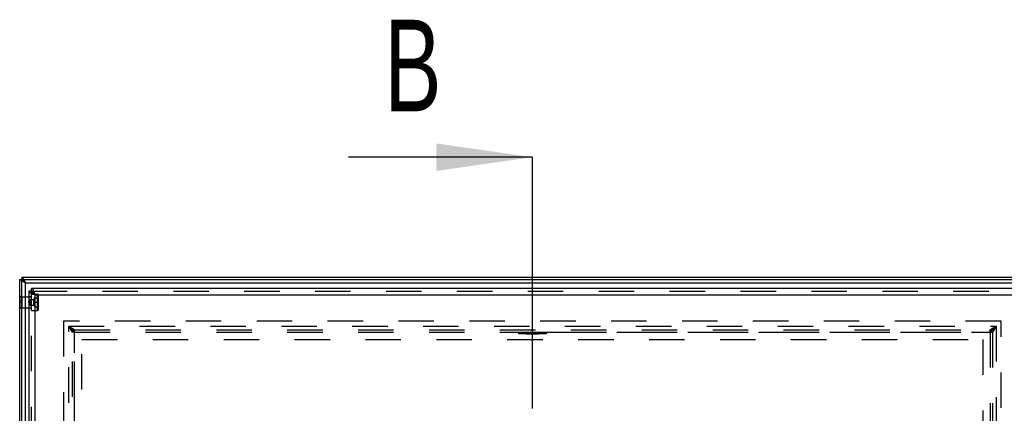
# Model space of a CAD drawing. Header units: millimetres. Extents: x 0 to 4200, y 0 to 5940.
# Tile 6 of 9: x 858 to 1933, y 4052 to 4481. Entities that reach past the tile are written whole.
import ezdxf

# ---------------------------------------------------------------- set-up
doc = ezdxf.new("R2010")
doc.units = ezdxf.units.MM
doc.header["$LTSCALE"] = 387.2
doc.linetypes.add('HIDDEN', pattern=[0.2, 0.1, -0.1])
doc.linetypes.add('PHANTOM', pattern=[0.8, 0.45, -0.05, 0.1, -0.05, 0.1, -0.05])
doc.layers.get('0').update_dxf_attribs({"linetype": 'CONTINUOUS'})
doc.layers.add('DEFAULT_2', color=8, linetype='HIDDEN')
doc.layers.add('HATCHING_BL1', color=7, linetype='CONTINUOUS')
doc.styles.get("Standard").update_dxf_attribs({"font": 'txt', "width": 0.7})
doc.dimstyles.get("Standard").update_dxf_attribs({"dimtxt": 50, "dimasz": 70, "dimexe": 2, "dimexo": 1, "dimtad": 1, "dimdec": 1, "dimtxsty": 'Standard', "dimblk": '_FILLED', "dimblk1": '_FILLED', "dimblk2": '_FILLED', "dimcen": 0.09, "dimadec": 1, "dimazin": 2, "dimtol": 1, "dimtp": 0.1, "dimtm": 0.1, "dimtfac": 1, "dimtdec": 1, "dimtofl": 0, "dimtmove": 0, "dimatfit": 3, "dimldrblk": '_FILLED', "dimfxl": 1, "dimtolj": 1, "dimarcsym": 0})

# ---------------------------------------------------------------- blocks, each defined once
blk = doc.blocks.new('_FILLED')
at = {"color": 0, "linetype": 'ByBlock'}
blk.add_solid([(0, 0), (-1, 0.143), (-1, -0.143)], dxfattribs=at)
blk = doc.blocks.new('XSEC_FILLED')
at = {"color": 0, "linetype": 'ByBlock'}
blk.add_solid([(0, 0), (-1, 0.143), (-1, -0.143)], dxfattribs=at)
blk = doc.blocks.new('HATCHING_BL1', base_point=(1291.8, 3642.6))
at = {"layer": 'HATCHING_BL1', "color": 7, "linetype": 'PHANTOM'}
for p, q in [((1417.5, 4331), (1417.5, 4231)), ((1417.5, 4231), (1417.5, 3054.3))]:
    blk.add_line(p, q, dxfattribs=at)
at = {"layer": 'HATCHING_BL1', "color": 7, "linetype": 'Continuous', "insert": (1255.9, 4481), "char_height": 100, "width": 117.857, "attachment_point": 1, "line_spacing_factor": 0.9}
blk.add_mtext('B', dxfattribs=at)
at = {"layer": 'HATCHING_BL1', "color": 7, "linetype": 'Continuous'}
blk.add_leader([(1417.5, 4331), (1216.6, 4331)], dimstyle='Standard', override={"dimasz": 105, "dimtad": 0, "dimldrblk": 'XSEC_FILLED'}, dxfattribs=at)

msp = doc.modelspace()

# ---------------------------------------------------------------- linework, layer by layer
at = {"color": 7, "linetype": 'Continuous'}
for p, q in [((857.55, 3082.75), (857.55, 4197.75)), ((857.55, 4197.75), (860.05, 4197.75)), ((860.05, 4200.25), (1975.05, 4200.25)), ((860.05, 4200.25), (860.05, 4197.75)), ((860.05, 3082.75), (860.05, 4197.75)), ((860.2, 4197.6), (860.05, 4197.75)), ((860.05, 4197.75), (1975.05, 4197.75)), ((860.05, 4197.75), (860.2, 4197.6)), ((860.21, 4197.59), (860.2, 4197.6)), ((860.2, 4197.6), (860.21, 4197.59)), ((860.55, 4197.25), (860.21, 4197.59)), ((860.21, 4197.59), (860.55, 4197.25)), ((860.73, 4197.07), (860.55, 4197.25)), ((860.55, 4197.25), (860.73, 4197.07)), ((861.08, 4196.72), (860.73, 4197.07)), ((860.73, 4197.07), (861.08, 4196.72)), ((861.29, 4196.51), (861.08, 4196.72)), ((861.08, 4196.72), (861.29, 4196.51)), ((861.49, 4196.31), (861.29, 4196.51)), ((861.29, 4196.51), (861.49, 4196.31)), ((861.71, 4196.09), (861.49, 4196.31)), ((861.49, 4196.31), (861.7, 4196.09)), ((861.7, 4196.09), (862.28, 4195.52)), ((862.78, 4195.02), (862.28, 4195.52)), ((862.28, 4195.52), (862.78, 4195.02)), ((863.13, 4194.67), (862.78, 4195.02)), ((862.78, 4195.02), (863.13, 4194.67)), ((863.99, 4193.81), (863.13, 4194.67)), ((863.13, 4194.67), (863.99, 4193.81)), ((867.55, 4184.75), (867.55, 3090.75)), ((870.55, 4184.75), (867.55, 4184.75)), ((1964.55, 4187.75), (870.55, 4187.75)), ((870.55, 4184.75), (870.55, 4187.75)), ((860.05, 4178.75), (867.55, 4178.75)), ((873.15, 4181.75), (873.81, 4181.75)), ((860.05, 4166.75), (867.55, 4166.75))]:
    msp.add_line(p, q, dxfattribs=at)
at = {"color": 9, "linetype": 'Continuous'}
for p, q in [((863.99, 4178.75), (863.99, 4193.81)), ((863.99, 4193.81), (1971.11, 4193.81)), ((874.28, 3094.48), (874.28, 4181.02)), ((874.28, 4181.02), (1960.82, 4181.02)), ((863.99, 3086.69), (863.99, 4166.75))]:
    msp.add_line(p, q, dxfattribs=at)
at = {"color": 7, "linetype": 'Continuous'}
for points in [[(860.2, 4197.6), (860.14, 4197.66), (860.09, 4197.71), (860.06, 4197.74), (860.05, 4197.75)], [(860.05, 4197.75), (860.06, 4197.74), (860.08, 4197.72), (860.12, 4197.68), (860.18, 4197.62), (860.2, 4197.6)], [(863.99, 4193.81), (863.57, 4194.23), (863.15, 4194.65), (863.13, 4194.67)], [(863.13, 4194.67), (863.23, 4194.57), (863.61, 4194.19), (863.99, 4193.81)]]:
    msp.add_lwpolyline(points, dxfattribs=at)
for points, knots in [([(862.28, 4195.52), (862.23, 4195.57), (862.04, 4195.76), (861.85, 4195.95), (861.71, 4196.09)], [0, 0, 0, 0, 0.255163, 1, 1, 1, 1]), ([(867.55, 4184.75), (867.55, 4184.59), (867.66, 4184.23), (868.09, 4183.76), (868.72, 4183.31), (869.56, 4182.85), (870.57, 4182.4), (872.16, 4181.77), (873.42, 4181.33), (874.28, 4181.02)], [0, 0, 0, 0, 0.0609571, 0.1369999, 0.2348534, 0.3555619, 0.4968939, 0.6548704, 1, 1, 1, 1]), ([(870.55, 4187.75), (870.71, 4187.75), (871.07, 4187.64), (871.54, 4187.21), (871.99, 4186.58), (872.45, 4185.74), (872.9, 4184.72), (873.53, 4183.14), (873.97, 4181.88), (874.28, 4181.02)], [0, 0, 0, 0, 0.0609571, 0.1369999, 0.2348534, 0.3555619, 0.4968939, 0.6548704, 1, 1, 1, 1]), ([(870.55, 4184.75), (870.55, 4184.43), (870.73, 4183.91), (871.18, 4183.33), (871.84, 4182.68), (872.89, 4181.91), (873.8, 4181.33), (874.28, 4181.02)], [0, 0, 0, 0, 0.1790568, 0.2854528, 0.4062368, 0.686879, 1, 1, 1, 1]), ([(870.55, 4184.75), (870.87, 4184.75), (871.39, 4184.57), (871.97, 4184.12), (872.62, 4183.46), (873.39, 4182.41), (873.97, 4181.5), (874.28, 4181.02)], [0, 0, 0, 0, 0.1790568, 0.2854528, 0.4062368, 0.686879, 1, 1, 1, 1])]:
    msp.add_open_spline(points, degree=3, knots=knots, dxfattribs=at)
at = {"layer": 'DEFAULT_2', "color": 8, "linetype": 'HIDDEN'}
for p, q in [((863.99, 4193.81), (857.55, 4197.75)), ((857.55, 4179), (857.55, 4197.75)), ((857.55, 4197.75), (860.05, 4197.75)), ((860.05, 4200.25), (863.99, 4193.81)), ((860.05, 4200.25), (1975.05, 4200.25)), ((860.05, 4200.25), (860.05, 4197.75)), ((860.05, 4179), (860.05, 4197.75)), ((860.05, 4197.75), (1975.05, 4197.75)), ((863.99, 3086.69), (863.99, 4193.81)), ((863.99, 4193.81), (1971.11, 4193.81)), ((870.55, 3090.75), (870.55, 4184.75)), ((870.55, 4184.75), (1964.55, 4184.75)), ((860.05, 4179), (857.55, 4179)), ((857.55, 4178.75), (857.55, 4179)), ((857.55, 4179), (857.55, 4178.75)), ((857.55, 4172.75), (857.55, 4178.75)), ((857.55, 4178.75), (857.55, 4178.75)), ((857.55, 4178.75), (857.55, 4172.75)), ((857.55, 4178.75), (857.55, 4172.75)), ((857.55, 4178.75), (860.05, 4178.75)), ((860.05, 4178.75), (860.05, 4179)), ((860.05, 4179), (860.05, 4178.75)), ((860.05, 4172.75), (860.05, 4178.75)), ((860.05, 4178.75), (860.05, 4172.75)), ((863.99, 4166.75), (863.99, 4178.75)), ((867.32, 4172.75), (869.05, 4175.75)), ((867.55, 4179), (867.55, 4178.75)), ((867.55, 4179), (870.55, 4179)), ((867.55, 4178.75), (867.55, 4166.75)), ((867.55, 4178.75), (870.55, 4178.75)), ((869.05, 4175.75), (872.89, 4175.75)), ((869.05, 4169.75), (869.05, 4175.75)), ((869.05, 4169.75), (869.05, 4175.75)), ((870.55, 4163.75), (870.55, 4181.75)), ((870.55, 4181.75), (873.15, 4181.75)), ((870.55, 4166.5), (870.55, 4179)), ((870.55, 4166.75), (870.55, 4178.75)), ((872.89, 4175.75), (874.05, 4177.75)), ((872.89, 4169.75), (872.89, 4175.75)), ((872.89, 4169.75), (872.89, 4175.75)), ((873.81, 4181.75), (876.85, 4181.75)), ((874.05, 4177.75), (874.05, 4175.25)), ((874.05, 4177.75), (878.05, 4177.75)), ((874.05, 4175.25), (874.05, 4177.75)), ((874.05, 4175.25), (874.05, 4172.75)), ((874.05, 4170.25), (874.05, 4175.25)), ((874.28, 3094.48), (874.28, 4181.02)), ((874.28, 4181.02), (1960.82, 4181.02)), ((876.85, 4163.75), (876.85, 4181.75)), ((876.85, 4163.75), (876.85, 4181.75)), ((878.05, 4164.95), (878.05, 4180.55)), ((878.05, 4177.75), (878.05, 4180.55)), ((878.05, 4172.75), (878.05, 4177.75)), ((878.05, 4172.75), (878.05, 4177.75)), ((860.05, 4172.75), (857.55, 4172.75)), ((857.55, 4166.75), (857.55, 4172.75)), ((857.55, 4172.75), (857.55, 4166.75)), ((857.55, 4172.75), (857.55, 4166.75)), ((860.05, 4172.75), (857.55, 4172.75)), ((857.55, 4166.5), (857.55, 4166.75)), ((857.55, 4166.75), (857.55, 4166.75)), ((857.55, 4166.75), (857.55, 4166.5)), ((857.55, 4166.75), (860.05, 4166.75)), ((860.05, 4166.5), (857.55, 4166.5)), ((857.55, 3114), (857.55, 4166.5)), ((860.05, 4166.75), (860.05, 4172.75)), ((860.05, 4172.75), (860.05, 4166.75)), ((860.05, 4166.5), (860.05, 4166.75)), ((860.05, 4166.75), (860.05, 4166.5)), ((860.05, 3114), (860.05, 4166.5)), ((867.32, 4172.75), (869.05, 4169.75)), ((867.55, 4166.75), (867.55, 4166.5)), ((867.55, 4166.75), (870.55, 4166.75)), ((867.55, 4166.5), (870.55, 4166.5)), ((869.05, 4169.75), (872.89, 4169.75)), ((870.55, 4163.75), (876.85, 4163.75)), ((872.89, 4169.75), (874.05, 4167.75)), ((874.05, 4172.75), (874.05, 4170.25)), ((874.05, 4172.75), (878.05, 4172.75)), ((874.05, 4172.75), (878.05, 4172.75)), ((874.05, 4170.25), (874.05, 4167.75)), ((874.05, 4167.75), (874.05, 4170.25)), ((874.05, 4167.75), (878.05, 4167.75)), ((878.05, 4167.75), (878.05, 4172.75)), ((878.05, 4167.75), (878.05, 4172.75)), ((878.05, 4164.95), (878.05, 4167.75)), ((905.55, 4152.25), (905.55, 3128.25)), ((1929.55, 4152.25), (905.55, 4152.25)), ((1929.55, 3128.25), (1929.55, 4152.25)), ((911.11, 3133.81), (911.11, 4146.69)), ((911.11, 4146.69), (1923.99, 4146.69)), ((911.11, 4146.69), (912.54, 4145.26)), ((912.54, 4145.26), (911.11, 4146.69)), ((911.11, 4146.69), (917.55, 4142.75)), ((915.05, 4140.25), (911.11, 4146.69)), ((911.11, 3133.81), (911.11, 4146.69)), ((911.11, 4146.69), (1923.99, 4146.69)), ((912.54, 4145.26), (912.92, 4144.88)), ((912.92, 4144.88), (912.54, 4145.26)), ((912.92, 4144.88), (913.74, 4144.06)), ((913.74, 4144.06), (912.92, 4144.88)), ((913.74, 4144.06), (915.18, 4142.62)), ((915.18, 4142.62), (913.74, 4144.06)), ((915.71, 4142.09), (917.55, 4140.25)), ((917.55, 4140.25), (915.71, 4142.09)), ((917.55, 4142.75), (1917.55, 4142.75)), ((917.55, 4140.25), (917.55, 4142.75)), ((917.55, 4142.75), (1917.55, 4142.75)), ((917.55, 4140.25), (917.55, 4142.75)), ((1917.55, 4142.75), (1923.99, 4146.69)), ((1917.55, 4140.25), (1917.55, 4142.75)), ((1917.55, 4140.25), (1917.55, 4142.75)), ((1917.55, 4140.25), (1919.38, 4142.08)), ((1919.38, 4142.08), (1917.55, 4140.25)), ((1923.99, 4146.69), (1920.05, 4140.25)), ((1920.8, 4143.51), (1920.93, 4143.63)), ((1920.93, 4143.63), (1920.8, 4143.51)), ((1920.93, 4143.63), (1921.44, 4144.14)), ((1921.44, 4144.14), (1920.93, 4143.63)), ((1921.44, 4144.14), (1922.23, 4144.94)), ((1922.23, 4144.94), (1921.44, 4144.14)), ((1922.23, 4144.94), (1922.61, 4145.31)), ((1922.61, 4145.31), (1922.23, 4144.94)), ((1922.61, 4145.31), (1923.99, 4146.69)), ((1923.99, 4146.69), (1922.61, 4145.31)), ((1923.99, 4146.69), (1923.99, 3133.81)), ((1923.99, 4146.69), (1923.99, 3133.81)), ((915.05, 3140.25), (915.05, 4140.25)), ((917.55, 4140.25), (915.05, 4140.25)), ((915.05, 3140.25), (915.05, 4140.25)), ((917.55, 4140.25), (915.05, 4140.25)), ((917.55, 3140.25), (917.55, 4140.25)), ((917.55, 4140.25), (1917.55, 4140.25)), ((917.55, 4040.25), (917.55, 4140.25)), ((917.55, 4140.25), (1402.55, 4140.25)), ((925.55, 3148.25), (925.55, 4132.25)), ((925.55, 4132.25), (1909.55, 4132.25)), ((1402.55, 4140.25), (1432.55, 4140.25)), ((1402.55, 4140.25), (1402.55, 4138.25)), ((1402.55, 4140.25), (1402.55, 4138.25)), ((1404.55, 4138.25), (1402.55, 4138.25)), ((1403.42, 4140.25), (1403.42, 4138.25)), ((1404.55, 4140.25), (1404.55, 4138.25)), ((1430.55, 4138.25), (1404.55, 4138.25)), ((1411.05, 4140.25), (1411.05, 4138.25)), ((1411.05, 4140.25), (1417.55, 4140.25)), ((1411.05, 4138.25), (1417.55, 4138.25)), ((1417.55, 4138.25), (1417.55, 4140.25)), ((1417.55, 4140.25), (1424.05, 4140.25)), ((1417.55, 4138.25), (1417.55, 4140.25)), ((1417.55, 4138.25), (1424.05, 4138.25)), ((1424.05, 4140.25), (1424.05, 4138.25)), ((1430.55, 4140.25), (1430.55, 4138.25)), ((1432.55, 4138.25), (1430.55, 4138.25)), ((1431.68, 4140.25), (1431.68, 4138.25)), ((1432.55, 4140.25), (1917.55, 4140.25)), ((1432.55, 4140.25), (1432.55, 4138.25)), ((1432.55, 4140.25), (1432.55, 4138.25)), ((1909.55, 4132.25), (1909.55, 3148.25)), ((1917.55, 4140.25), (1917.55, 3140.25)), ((1917.55, 4140.25), (1920.05, 4140.25)), ((1917.55, 4140.25), (1917.55, 4040.25)), ((1917.55, 4140.25), (1920.05, 4140.25)), ((1920.05, 4140.25), (1920.05, 3140.25)), ((1920.05, 4140.25), (1920.05, 3140.25))]:
    msp.add_line(p, q, dxfattribs=at)
for points in [[(863.99, 4193.81), (863.43, 4194.15), (862.88, 4194.49), (862.34, 4194.82), (861.82, 4195.14), (861.31, 4195.45), (860.83, 4195.74), (860.38, 4196.02), (859.96, 4196.28), (859.57, 4196.51), (859.22, 4196.73), (858.89, 4196.93), (858.61, 4197.1), (858.36, 4197.26), (858.14, 4197.39), (857.96, 4197.5), (857.81, 4197.59), (857.69, 4197.66), (857.61, 4197.71), (857.56, 4197.74), (857.55, 4197.75)], [(860.05, 4200.25), (860.06, 4200.24), (860.08, 4200.2), (860.12, 4200.13), (860.18, 4200.04), (860.26, 4199.91), (860.35, 4199.76), (860.46, 4199.58), (860.58, 4199.38), (860.73, 4199.14), (860.89, 4198.88), (861.07, 4198.58), (861.27, 4198.26), (861.48, 4197.91), (861.71, 4197.54), (861.96, 4197.13), (862.22, 4196.71), (862.49, 4196.26), (862.78, 4195.79), (863.07, 4195.31), (863.37, 4194.82), (863.68, 4194.32), (863.99, 4193.81)], [(911.11, 4146.69), (911.73, 4146.07), (912.34, 4145.46), (912.54, 4145.26)], [(912.54, 4145.26), (912.23, 4145.57), (911.67, 4146.13), (911.11, 4146.69)], [(911.11, 4146.69), (911.84, 4146.24), (912.56, 4145.8), (913.25, 4145.38), (913.88, 4144.99), (914.47, 4144.64), (914.98, 4144.32), (915.44, 4144.04), (915.84, 4143.8), (916.18, 4143.59), (916.47, 4143.41), (916.71, 4143.26), (916.91, 4143.14), (917.08, 4143.04), (917.21, 4142.96), (917.32, 4142.89), (917.41, 4142.84), (917.47, 4142.8), (917.51, 4142.77), (917.54, 4142.76), (917.55, 4142.75)], [(915.05, 4140.25), (915.04, 4140.26), (915.03, 4140.29), (915, 4140.34), (914.95, 4140.41), (914.89, 4140.5), (914.82, 4140.63), (914.73, 4140.78), (914.61, 4140.97), (914.47, 4141.2), (914.3, 4141.48), (914.09, 4141.81), (913.85, 4142.21), (913.57, 4142.66), (913.25, 4143.19), (912.88, 4143.79), (912.48, 4144.45), (912.04, 4145.16), (911.58, 4145.92), (911.11, 4146.69)], [(913.74, 4144.06), (914.04, 4143.76), (914.54, 4143.26), (915, 4142.8), (915.18, 4142.62)], [(915.18, 4142.62), (915.12, 4142.68), (914.71, 4143.09), (914.27, 4143.53), (913.8, 4144), (913.74, 4144.06)], [(915.71, 4142.09), (915.79, 4142.01), (916.12, 4141.68), (916.41, 4141.39), (916.67, 4141.13), (916.89, 4140.91), (917.07, 4140.73), (917.22, 4140.58), (917.34, 4140.46), (917.43, 4140.37), (917.5, 4140.3), (917.54, 4140.26), (917.55, 4140.25)], [(917.55, 4140.25), (917.54, 4140.26), (917.51, 4140.29), (917.45, 4140.35), (917.38, 4140.42), (917.28, 4140.52), (917.16, 4140.64), (917.01, 4140.79), (916.83, 4140.97), (916.62, 4141.17), (916.39, 4141.41), (916.12, 4141.68), (915.82, 4141.98), (915.71, 4142.09)], [(1917.55, 4142.75), (1917.56, 4142.76), (1917.58, 4142.77), (1917.63, 4142.8), (1917.69, 4142.84), (1917.77, 4142.89), (1917.88, 4142.96), (1918.02, 4143.04), (1918.18, 4143.14), (1918.39, 4143.26), (1918.63, 4143.41), (1918.92, 4143.59), (1919.26, 4143.8), (1919.66, 4144.04), (1920.11, 4144.32), (1920.63, 4144.64), (1921.21, 4144.99), (1921.85, 4145.38), (1922.53, 4145.8), (1923.25, 4146.24), (1923.99, 4146.69)], [(1917.55, 4140.25), (1917.56, 4140.26), (1917.59, 4140.29), (1917.64, 4140.35), (1917.72, 4140.42), (1917.82, 4140.52), (1917.94, 4140.64), (1918.09, 4140.79), (1918.27, 4140.97), (1918.47, 4141.17), (1918.71, 4141.41), (1918.97, 4141.68), (1919.28, 4141.98), (1919.38, 4142.08)], [(1919.38, 4142.08), (1919.28, 4141.98), (1918.97, 4141.68), (1918.71, 4141.41), (1918.47, 4141.17), (1918.27, 4140.97), (1918.09, 4140.79), (1917.94, 4140.64), (1917.82, 4140.52), (1917.72, 4140.42), (1917.64, 4140.35), (1917.59, 4140.29), (1917.56, 4140.26), (1917.55, 4140.25)], [(1923.99, 4146.69), (1923.54, 4145.96), (1923.1, 4145.24), (1922.68, 4144.55), (1922.29, 4143.92), (1921.93, 4143.33), (1921.62, 4142.82), (1921.34, 4142.36), (1921.1, 4141.96), (1920.89, 4141.62), (1920.71, 4141.33), (1920.56, 4141.09), (1920.44, 4140.89), (1920.34, 4140.72), (1920.25, 4140.59), (1920.19, 4140.48), (1920.13, 4140.39), (1920.1, 4140.33), (1920.07, 4140.29), (1920.05, 4140.26), (1920.05, 4140.25)], [(1922.61, 4145.31), (1922.87, 4145.57), (1923.42, 4146.13), (1923.99, 4146.69)], [(1923.99, 4146.69), (1923.42, 4146.13), (1922.87, 4145.57), (1922.61, 4145.31)]]:
    msp.add_lwpolyline(points, dxfattribs=at)
for centre, start, end in [((876.85, 4180.55), 0, 90), ((876.85, 4164.95), 270, 360)]:
    msp.add_arc(centre, 1.2, start, end, dxfattribs=at)
for points, knots in [([(915.18, 4142.62), (915.22, 4142.58), (915.4, 4142.4), (915.58, 4142.22), (915.71, 4142.09)], [0, 0, 0, 0, 0.2561429, 1, 1, 1, 1]), ([(915.71, 4142.09), (915.67, 4142.13), (915.49, 4142.31), (915.31, 4142.49), (915.18, 4142.62)], [0, 0, 0, 0, 0.243565, 1, 1, 1, 1]), ([(1919.38, 4142.08), (1919.42, 4142.12), (1919.61, 4142.31), (1919.8, 4142.5), (1919.94, 4142.64)], [0, 0, 0, 0, 0.2432783, 1, 1, 1, 1]), ([(1919.94, 4142.64), (1919.89, 4142.59), (1919.7, 4142.41), (1919.51, 4142.22), (1919.38, 4142.08)], [0, 0, 0, 0, 0.2564135, 1, 1, 1, 1]), ([(1919.94, 4142.64), (1920.01, 4142.71), (1920.3, 4143), (1920.58, 4143.29), (1920.8, 4143.51)], [0, 0, 0, 0, 0.2435985, 1, 1, 1, 1]), ([(1920.8, 4143.51), (1920.73, 4143.43), (1920.44, 4143.14), (1920.15, 4142.85), (1919.94, 4142.64)], [0, 0, 0, 0, 0.2559756, 1, 1, 1, 1])]:
    msp.add_open_spline(points, degree=3, knots=knots, dxfattribs=at)

# ---------------------------------------------------------------- block references
at = {"layer": 'HATCHING_BL1'}
msp.add_blockref('HATCHING_BL1', (1291.79, 3642.64), dxfattribs=at)

doc.saveas('drawing.dxf')
